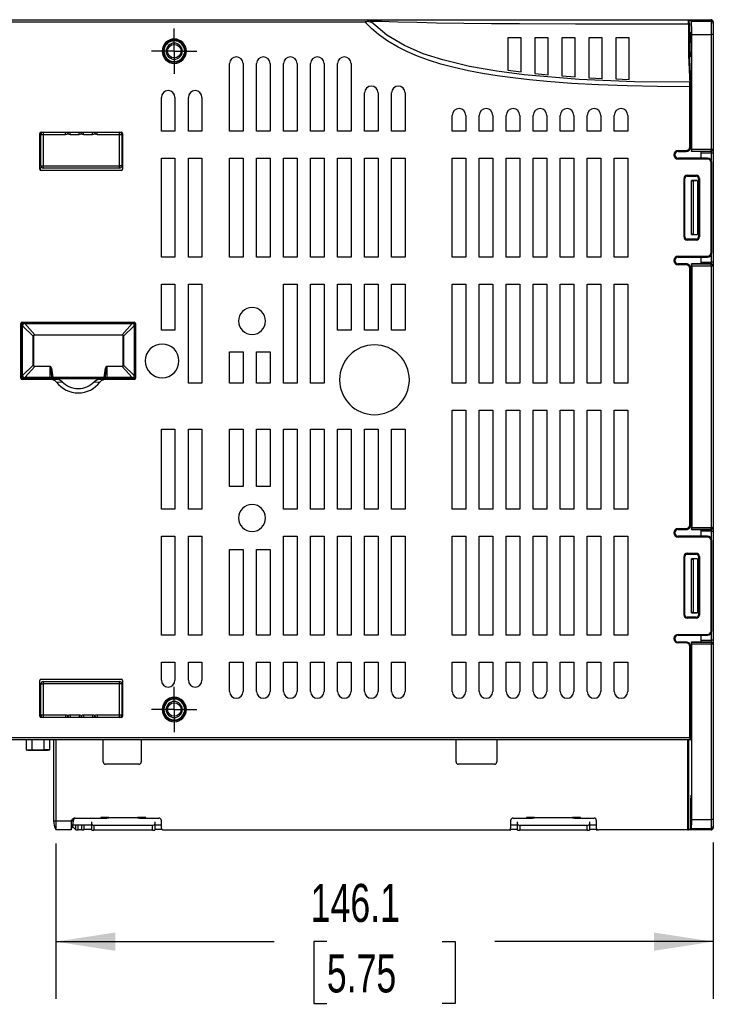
# Model space of a CAD drawing. Header units: millimetres. Extents: x 0 to 1118, y 0 to 864.
# Tile 13 of 24: x 724 to 878, y 200 to 419. Entities that reach past the tile are written whole.
import ezdxf

# ---------------------------------------------------------------- set-up
doc = ezdxf.new("R2010")
doc.units = ezdxf.units.MM
doc.header["$LTSCALE"] = 4
doc.linetypes.add('CENTERX2', pattern=[20.32, 12.7, -2.54, 2.54, -2.54])
doc.layers.add('CENTER', color=40, linetype='CENTERX2')
doc.layers.add('DIMENSIONS', color=140, linetype='Continuous', lineweight=25)
doc.styles.add('SLDTEXTSTYLE0', font='TXT', dxfattribs={"width": 0.7})
doc.dimstyles.new('SLDDIMSTYLE4', dxfattribs={"dimtxt": 8.632031, "dimasz": 13.208, "dimexe": 0, "dimexo": 0.0625, "dimgap": 2.158008, "dimtad": 0, "dimtih": 1, "dimtoh": 1, "dimrnd": 1e-09, "dimzin": 12, "dimdsep": 46, "dimtxsty": 'SLDTEXTSTYLE0', "dimsah": 1, "dimcen": 0.09, "dimadec": 0, "dimazin": 3, "dimtfac": 1, "dimtofl": 0, "dimtmove": 0, "dimatfit": 3, "dimfxl": 0, "dimfrac": 2, "dimtolj": 1, "dimtzin": 12, "dimarcsym": 0})

# ---------------------------------------------------------------- blocks, each defined once
blk = doc.blocks.new('_D_10')
at = {"layer": 'DIMENSIONS'}
for p, q in [((731.71, 235.56), (731.71, 201.09)), ((877.85, 235.85), (877.85, 201.09)), ((731.71, 213.79), (780.26, 213.79)), ((791.96, 213.79), (789.06, 213.79)), ((789.06, 213.79), (789.06, 200.07)), ((817.61, 213.79), (820.51, 213.79)), ((820.51, 213.79), (820.51, 200.07)), ((877.85, 213.79), (829.3, 213.79)), ((789.06, 200.07), (791.96, 200.07)), ((820.51, 200.07), (817.61, 200.07))]:
    blk.add_line(p, q, dxfattribs=at)
for points in [[(731.71, 213.79), (744.92, 211.76), (744.92, 215.82)], [(877.85, 213.79), (864.64, 215.82), (864.64, 211.76)]]:
    blk.add_solid(points, dxfattribs=at)
at = {"layer": 'DIMENSIONS', "char_height": 8.467, "attachment_point": 1, "style": 'SLDTEXTSTYLE0'}
for s, insert in [('146.1', (788.37, 226.63)), ('5.75', (791.96, 210.98))]:
    blk.add_mtext(s, dxfattribs=dict(at, insert=insert))
blk = doc.blocks.new('SW_CENTERMARKSYMBOL_5')
at = {"layer": 'CENTER', "color": 0}
for p, q in [((0, 2.54), (0, 5.04)), ((0, 0), (0, 2.54)), ((-2.54, 0), (-5.04, 0)), ((0, 0), (-2.54, 0)), ((0, 0), (0, -2.54)), ((0, 0), (2.54, 0)), ((2.54, 0), (5.04, 0)), ((0, -2.54), (0, -5.04))]:
    blk.add_line(p, q, dxfattribs=at)
blk = doc.blocks.new('SW_CENTERMARKSYMBOL_6')
at = {"layer": 'CENTER', "color": 0}
for p, q in [((0, 2.54), (0, 5.04)), ((0, 0), (0, 2.54)), ((-2.54, 0), (-5.04, 0)), ((0, 0), (-2.54, 0)), ((0, 0), (0, -2.54)), ((0, 0), (2.54, 0)), ((2.54, 0), (5.04, 0)), ((0, -2.54), (0, -5.04))]:
    blk.add_line(p, q, dxfattribs=at)

msp = doc.modelspace()

# ---------------------------------------------------------------- linework, layer by layer
for p, q in [((699.749, 418.606), (801.046, 418.606)), ((699.749, 418.106), (800.405, 418.106)), ((801.046, 418.606), (872.327, 418.606)), ((801.046, 418.605), (801.076, 418.605)), ((801.258, 418.168), (801.076, 418.605)), ((801.866, 418.034), (801.759, 418.314)), ((872.153, 418.606), (877.349, 418.606)), ((872.33, 418.584), (872.327, 418.606)), ((872.353, 418.604), (872.353, 418.532)), ((872.353, 418.604), (872.989, 418.286)), ((872.557, 417.871), (872.504, 417.871)), ((872.557, 417.871), (872.557, 413.462)), ((872.989, 418.286), (877.349, 418.286)), ((877.349, 418.286), (877.349, 418.606)), ((877.349, 418.286), (877.349, 415.286)), ((877.849, 418.105), (877.849, 417.786)), ((877.849, 417.786), (877.849, 415.286)), ((835.149, 414.606), (832.149, 414.606)), ((832.149, 414.606), (832.149, 407.417)), ((835.149, 407.016), (835.149, 414.606)), ((841.149, 414.606), (838.149, 414.606)), ((838.149, 414.606), (838.149, 406.67)), ((841.149, 406.371), (841.149, 414.606)), ((847.149, 414.606), (844.149, 414.606)), ((844.149, 414.606), (844.149, 406.115)), ((847.149, 405.896), (847.149, 414.606)), ((853.149, 414.606), (850.149, 414.606)), ((850.149, 414.606), (850.149, 405.711)), ((853.149, 405.557), (853.149, 414.606)), ((859.149, 414.606), (856.149, 414.606)), ((856.149, 414.606), (856.149, 405.431)), ((859.149, 405.331), (859.149, 414.606)), ((873.041, 415.286), (877.349, 415.286)), ((873.041, 389.829), (873.041, 415.286)), ((877.349, 415.286), (877.349, 389.829)), ((877.849, 415.286), (877.349, 415.286)), ((877.849, 415.286), (877.849, 389.926)), ((755.749, 411.606), (755.784, 412.007)), ((760.349, 411.606), (760.314, 411.204)), ((770.349, 393.856), (770.349, 408.856)), ((773.349, 408.856), (773.349, 393.856)), ((776.349, 393.856), (776.349, 408.856)), ((779.349, 408.856), (779.349, 393.856)), ((782.349, 393.856), (782.349, 408.856)), ((785.349, 408.856), (785.349, 393.856)), ((788.349, 393.856), (788.349, 408.856)), ((791.349, 408.856), (791.349, 393.856)), ((794.349, 393.856), (794.349, 408.856)), ((797.349, 408.856), (797.349, 393.856)), ((832.149, 407.417), (835.149, 407.016)), ((838.149, 406.67), (841.149, 406.371)), ((844.149, 406.115), (847.149, 405.896)), ((850.149, 405.711), (853.149, 405.557)), ((856.149, 405.431), (859.149, 405.331)), ((872.637, 390.356), (872.637, 403.698)), ((872.637, 403.698), (872.837, 403.698)), ((872.837, 390.356), (872.837, 403.698)), ((873.001, 403.699), (873.001, 389.317)), ((755.199, 393.856), (755.199, 401.356)), ((758.199, 401.356), (758.199, 393.856)), ((761.199, 393.856), (761.199, 401.356)), ((764.199, 401.356), (764.199, 393.856)), ((800.349, 393.856), (800.349, 402.356)), ((803.349, 402.356), (803.349, 393.856)), ((806.349, 393.856), (806.349, 402.356)), ((809.349, 402.356), (809.349, 393.856)), ((819.849, 393.856), (819.849, 397.356)), ((822.849, 397.356), (822.849, 393.856)), ((825.849, 393.856), (825.849, 397.356)), ((828.849, 397.356), (828.849, 393.856)), ((831.849, 393.856), (831.849, 397.356)), ((834.849, 397.356), (834.849, 393.856)), ((837.849, 393.856), (837.849, 397.356)), ((840.849, 397.356), (840.849, 393.856)), ((843.849, 393.856), (843.849, 397.356)), ((846.849, 397.356), (846.849, 393.856)), ((849.849, 393.856), (849.849, 397.356)), ((852.849, 397.356), (852.849, 393.856)), ((855.849, 393.856), (855.849, 397.356)), ((858.849, 397.356), (858.849, 393.856)), ((758.199, 393.856), (755.199, 393.856)), ((764.199, 393.856), (761.199, 393.856)), ((773.349, 393.856), (770.349, 393.856)), ((779.349, 393.856), (776.349, 393.856)), ((785.349, 393.856), (782.349, 393.856)), ((791.349, 393.856), (788.349, 393.856)), ((797.349, 393.856), (794.349, 393.856)), ((803.349, 393.856), (800.349, 393.856)), ((809.349, 393.856), (806.349, 393.856)), ((822.849, 393.856), (819.849, 393.856)), ((828.849, 393.856), (825.849, 393.856)), ((834.849, 393.856), (831.849, 393.856)), ((840.849, 393.856), (837.849, 393.856)), ((846.849, 393.856), (843.849, 393.856)), ((852.849, 393.856), (849.849, 393.856)), ((858.849, 393.856), (855.849, 393.856)), ((728.149, 385.406), (728.149, 393.306)), ((728.399, 386.156), (728.399, 393.106)), ((728.399, 393.106), (728.899, 393.106)), ((728.449, 393.606), (746.249, 393.606)), ((728.899, 393.606), (728.899, 393.106)), ((728.899, 393.106), (728.899, 386.156)), ((728.899, 393.106), (733.89, 393.106)), ((733.89, 393.106), (733.89, 393.606)), ((734.909, 393.106), (734.909, 393.606)), ((734.909, 393.106), (736.89, 393.106)), ((736.89, 393.106), (736.89, 393.606)), ((737.909, 393.106), (737.909, 393.606)), ((737.909, 393.106), (739.89, 393.106)), ((739.89, 393.106), (739.89, 393.606)), ((740.909, 393.106), (740.909, 393.606)), ((740.909, 393.106), (745.899, 393.106)), ((745.899, 393.106), (745.899, 393.606)), ((745.899, 393.106), (746.399, 393.106)), ((745.899, 386.156), (745.899, 393.106)), ((746.399, 393.106), (746.399, 386.156)), ((746.549, 393.306), (746.549, 385.406)), ((870.049, 389.556), (871.837, 389.556)), ((870.049, 389.556), (870.049, 389.356)), ((870.049, 389.356), (871.837, 389.356)), ((871.837, 389.556), (871.837, 389.356)), ((872.637, 390.356), (872.837, 390.356)), ((873.004, 389.369), (873.034, 389.429)), ((873.004, 389.369), (877.349, 389.369)), ((873.034, 389.429), (877.349, 389.429)), ((873.041, 389.829), (877.349, 389.829)), ((877.349, 389.429), (877.349, 389.829)), ((877.349, 389.429), (877.349, 389.369)), ((877.349, 389.369), (877.349, 388.969)), ((877.849, 389.926), (877.849, 389.869)), ((877.849, 389.8), (877.849, 388.969)), ((755.199, 365.856), (755.199, 387.856)), ((755.199, 387.856), (758.199, 387.856)), ((758.199, 387.856), (758.199, 365.856)), ((761.199, 387.856), (764.199, 387.856)), ((761.199, 365.856), (761.199, 387.856)), ((764.199, 387.856), (764.199, 365.856)), ((770.349, 365.856), (770.349, 387.856)), ((770.349, 387.856), (773.349, 387.856)), ((773.349, 387.856), (773.349, 365.856)), ((776.349, 365.856), (776.349, 387.856)), ((776.349, 387.856), (779.349, 387.856)), ((779.349, 387.856), (779.349, 365.856)), ((782.349, 387.856), (785.349, 387.856)), ((782.349, 365.856), (782.349, 387.856)), ((785.349, 387.856), (785.349, 365.856)), ((788.349, 387.856), (791.349, 387.856)), ((788.349, 365.856), (788.349, 387.856)), ((791.349, 387.856), (791.349, 365.856)), ((794.349, 387.856), (797.349, 387.856)), ((794.349, 365.856), (794.349, 387.856)), ((797.349, 387.856), (797.349, 365.856)), ((800.349, 387.856), (803.349, 387.856)), ((800.349, 365.856), (800.349, 387.856)), ((803.349, 387.856), (803.349, 365.856)), ((806.349, 387.856), (809.349, 387.856)), ((806.349, 365.856), (806.349, 387.856)), ((809.349, 387.856), (809.349, 365.856)), ((819.849, 387.856), (822.849, 387.856)), ((819.849, 365.856), (819.849, 387.856)), ((822.849, 387.856), (822.849, 365.856)), ((825.849, 387.856), (828.849, 387.856)), ((825.849, 365.856), (825.849, 387.856)), ((828.849, 387.856), (828.849, 365.856)), ((831.849, 387.856), (834.849, 387.856)), ((831.849, 365.856), (831.849, 387.856)), ((834.849, 387.856), (834.849, 365.856)), ((837.849, 387.856), (840.849, 387.856)), ((837.849, 365.856), (837.849, 387.856)), ((840.849, 387.856), (840.849, 365.856)), ((843.849, 387.856), (846.849, 387.856)), ((843.849, 365.856), (843.849, 387.856)), ((846.849, 387.856), (846.849, 365.856)), ((849.849, 387.856), (852.849, 387.856)), ((849.849, 365.856), (849.849, 387.856)), ((852.849, 387.856), (852.849, 365.856)), ((855.849, 387.856), (858.849, 387.856)), ((855.849, 365.856), (855.849, 387.856)), ((858.849, 387.856), (858.849, 365.856)), ((870.049, 387.656), (870.049, 387.856)), ((876.549, 387.856), (870.049, 387.856)), ((876.549, 387.656), (870.049, 387.656)), ((875.173, 389.316), (873.001, 389.317)), ((875.173, 387.856), (875.173, 389.316)), ((877.349, 388.969), (875.173, 388.969)), ((876.549, 387.656), (876.549, 387.856)), ((877.849, 388.969), (877.349, 388.969)), ((877.349, 388.969), (877.349, 387.456)), ((877.849, 388.969), (877.849, 364.742)), ((728.232, 385.782), (728.232, 385.198)), ((728.399, 386.156), (728.899, 386.156)), ((746.249, 385.106), (728.449, 385.106)), ((728.899, 386.156), (745.899, 386.156)), ((728.899, 386.156), (728.899, 385.656)), ((745.899, 385.656), (728.899, 385.656)), ((746.399, 386.156), (745.899, 386.156)), ((745.899, 385.656), (745.899, 386.156)), ((877.349, 366.856), (877.349, 386.856)), ((877.349, 386.856), (877.549, 386.856)), ((877.549, 366.856), (877.549, 386.856)), ((871.349, 370.356), (871.349, 383.356)), ((871.349, 383.356), (871.549, 383.356)), ((871.549, 370.356), (871.549, 383.356)), ((872.049, 384.056), (874.049, 384.056)), ((872.049, 383.856), (872.049, 384.056)), ((872.049, 383.856), (874.049, 383.856)), ((874.342, 382.849), (873.001, 382.849)), ((873.037, 382.775), (873.001, 382.849)), ((873.001, 370.862), (873.001, 382.849)), ((874.32, 382.826), (873.349, 382.775)), ((874.049, 384.056), (874.049, 383.856)), ((874.32, 382.826), (874.342, 382.849)), ((874.32, 382.826), (874.32, 370.885)), ((874.342, 382.849), (874.342, 370.862)), ((874.549, 383.356), (874.549, 370.356)), ((874.749, 383.356), (874.549, 383.356)), ((874.749, 383.356), (874.749, 370.356)), ((873.037, 382.775), (873.349, 382.775)), ((873.037, 370.936), (873.037, 382.775)), ((873.349, 382.775), (873.349, 370.936)), ((871.349, 370.356), (871.549, 370.356)), ((874.049, 369.856), (872.049, 369.856)), ((872.049, 369.656), (872.049, 369.856)), ((873.001, 370.862), (873.037, 370.936)), ((873.001, 370.862), (874.342, 370.862)), ((873.349, 370.936), (873.037, 370.936)), ((873.349, 370.936), (874.32, 370.885)), ((874.049, 369.656), (874.049, 369.856)), ((874.342, 370.862), (874.32, 370.885)), ((874.749, 370.356), (874.549, 370.356)), ((874.049, 369.656), (872.049, 369.656)), ((758.199, 365.856), (755.199, 365.856)), ((764.199, 365.856), (761.199, 365.856)), ((773.349, 365.856), (770.349, 365.856)), ((779.349, 365.856), (776.349, 365.856)), ((785.349, 365.856), (782.349, 365.856)), ((791.349, 365.856), (788.349, 365.856)), ((797.349, 365.856), (794.349, 365.856)), ((803.349, 365.856), (800.349, 365.856)), ((809.349, 365.856), (806.349, 365.856)), ((822.849, 365.856), (819.849, 365.856)), ((828.849, 365.856), (825.849, 365.856)), ((834.849, 365.856), (831.849, 365.856)), ((840.849, 365.856), (837.849, 365.856)), ((846.849, 365.856), (843.849, 365.856)), ((852.849, 365.856), (849.849, 365.856)), ((858.849, 365.856), (855.849, 365.856)), ((870.049, 366.056), (876.549, 366.056)), ((870.049, 366.056), (870.049, 365.856)), ((870.049, 365.856), (876.549, 365.856)), ((875.173, 364.395), (875.173, 365.856)), ((876.549, 366.056), (876.549, 365.856)), ((877.349, 366.856), (877.549, 366.856)), ((877.349, 366.256), (877.349, 364.742)), ((870.049, 364.156), (870.049, 364.356)), ((871.837, 364.356), (870.049, 364.356)), ((871.837, 364.156), (870.049, 364.156)), ((871.837, 364.156), (871.837, 364.356)), ((872.637, 306.356), (872.637, 363.356)), ((872.637, 363.356), (872.837, 363.356)), ((872.837, 306.356), (872.837, 363.356)), ((873.001, 364.395), (875.173, 364.395)), ((873.001, 364.394), (873.001, 305.317)), ((873.034, 364.282), (873.004, 364.342)), ((877.349, 364.342), (873.004, 364.342)), ((877.349, 364.282), (873.034, 364.282)), ((873.041, 363.882), (873.041, 305.829)), ((877.349, 363.882), (873.041, 363.882)), ((875.173, 364.742), (877.349, 364.742)), ((877.349, 364.742), (877.349, 364.342)), ((877.849, 364.742), (877.349, 364.742)), ((877.349, 364.342), (877.349, 364.282)), ((877.349, 363.882), (877.349, 364.282)), ((877.349, 363.882), (877.349, 305.829)), ((877.849, 364.742), (877.849, 363.911)), ((877.849, 363.785), (877.849, 363.842)), ((877.849, 363.785), (877.849, 305.926)), ((755.199, 349.606), (755.199, 359.856)), ((755.199, 359.856), (758.199, 359.856)), ((758.199, 359.856), (758.199, 349.606)), ((761.199, 337.856), (761.199, 359.856)), ((761.199, 359.856), (764.199, 359.856)), ((764.199, 359.856), (764.199, 337.856)), ((782.349, 337.856), (782.349, 359.856)), ((782.349, 359.856), (785.349, 359.856)), ((785.349, 359.856), (785.349, 337.856)), ((788.349, 337.856), (788.349, 359.856)), ((788.349, 359.856), (791.349, 359.856)), ((791.349, 359.856), (791.349, 337.856)), ((794.349, 359.856), (797.349, 359.856)), ((794.349, 349.606), (794.349, 359.856)), ((797.349, 359.856), (797.349, 349.606)), ((800.349, 359.856), (803.349, 359.856)), ((800.349, 349.606), (800.349, 359.856)), ((803.349, 359.856), (803.349, 349.606)), ((806.349, 359.856), (809.349, 359.856)), ((806.349, 349.606), (806.349, 359.856)), ((809.349, 359.856), (809.349, 349.606)), ((819.849, 359.856), (822.849, 359.856)), ((819.849, 337.856), (819.849, 359.856)), ((822.849, 359.856), (822.849, 337.856)), ((825.849, 359.856), (828.849, 359.856)), ((825.849, 337.856), (825.849, 359.856)), ((828.849, 359.856), (828.849, 337.856)), ((831.849, 359.856), (834.849, 359.856)), ((831.849, 337.856), (831.849, 359.856)), ((834.849, 359.856), (834.849, 337.856)), ((837.849, 359.856), (840.849, 359.856)), ((837.849, 337.856), (837.849, 359.856)), ((840.849, 359.856), (840.849, 337.856)), ((843.849, 359.856), (846.849, 359.856)), ((843.849, 337.856), (843.849, 359.856)), ((846.849, 359.856), (846.849, 337.856)), ((849.849, 359.856), (852.849, 359.856)), ((849.849, 337.856), (849.849, 359.856)), ((852.849, 359.856), (852.849, 337.856)), ((855.849, 359.856), (858.849, 359.856)), ((855.849, 337.856), (855.849, 359.856)), ((858.849, 359.856), (858.849, 337.856)), ((723.956, 338.985), (723.956, 351.085)), ((724.106, 350.599), (724.351, 350.599)), ((724.106, 339.57), (724.106, 350.599)), ((724.256, 351.385), (749.156, 351.385)), ((724.369, 350.854), (724.351, 350.599)), ((726.729, 348.311), (724.351, 350.599)), ((724.351, 339.57), (724.351, 350.599)), ((724.826, 351.088), (724.588, 351.072)), ((724.826, 351.335), (724.826, 351.088)), ((724.826, 351.088), (727.033, 348.611)), ((724.826, 351.088), (748.687, 351.088)), ((746.48, 348.611), (748.687, 351.088)), ((749.162, 350.599), (746.784, 348.311)), ((748.687, 351.335), (748.687, 351.088)), ((748.925, 351.072), (748.687, 351.088)), ((749.162, 350.599), (749.144, 350.854)), ((749.162, 350.599), (749.162, 339.57)), ((749.406, 350.599), (749.162, 350.599)), ((749.456, 351.085), (749.456, 338.985)), ((726.729, 341.858), (726.729, 348.311)), ((726.785, 348.311), (726.729, 348.311)), ((726.785, 348.311), (726.785, 341.858)), ((727.033, 348.611), (746.48, 348.611)), ((727.033, 348.557), (727.033, 348.611)), ((746.48, 348.557), (727.033, 348.557)), ((746.48, 348.557), (746.48, 348.611)), ((746.728, 341.858), (746.728, 348.311)), ((746.728, 348.311), (746.784, 348.311)), ((746.784, 348.311), (746.784, 341.858)), ((758.199, 349.606), (755.199, 349.606)), ((797.349, 349.606), (794.349, 349.606)), ((803.349, 349.606), (800.349, 349.606)), ((809.349, 349.606), (806.349, 349.606)), ((770.349, 344.856), (773.349, 344.856)), ((770.349, 337.856), (770.349, 344.856)), ((773.349, 344.856), (773.349, 337.856)), ((776.349, 344.856), (779.349, 344.856)), ((776.349, 337.856), (776.349, 344.856)), ((779.349, 344.856), (779.349, 337.856)), ((724.351, 339.57), (726.729, 341.858)), ((727.033, 341.558), (724.826, 339.081)), ((727.033, 341.612), (730.456, 341.612)), ((727.033, 341.612), (727.033, 341.558)), ((730.456, 341.558), (727.033, 341.558)), ((730.456, 341.558), (730.456, 341.612)), ((730.456, 339.081), (730.456, 341.558)), ((743.056, 341.612), (743.056, 341.558)), ((743.056, 341.612), (746.48, 341.612)), ((743.056, 341.558), (743.056, 339.081)), ((746.48, 341.558), (743.056, 341.558)), ((746.48, 341.612), (746.48, 341.558)), ((748.687, 339.081), (746.48, 341.558)), ((746.728, 341.858), (746.784, 341.858)), ((746.784, 341.858), (749.162, 339.57)), ((724.106, 339.57), (724.351, 339.57)), ((724.351, 339.57), (724.369, 339.315)), ((724.588, 339.097), (724.826, 339.081)), ((730.456, 339.081), (724.826, 339.081)), ((724.826, 338.835), (724.826, 339.081)), ((730.456, 338.835), (730.456, 339.081)), ((731.036, 339.135), (731.036, 338.835)), ((742.477, 339.135), (731.036, 339.135)), ((742.477, 338.835), (742.477, 339.135)), ((748.687, 339.081), (743.056, 339.081)), ((743.056, 338.835), (743.056, 339.081)), ((748.687, 339.081), (748.925, 339.097)), ((748.687, 338.835), (748.687, 339.081)), ((749.144, 339.315), (749.162, 339.57)), ((749.406, 339.57), (749.162, 339.57)), ((730.464, 338.685), (724.256, 338.685)), ((724.826, 338.835), (724.606, 338.835)), ((730.456, 338.835), (724.826, 338.835)), ((731.036, 338.835), (730.456, 338.835)), ((731.692, 338.685), (730.464, 338.685)), ((742.477, 338.835), (731.036, 338.835)), ((731.89, 338.106), (733.14, 338.18)), ((740.273, 338.18), (741.523, 338.106)), ((742.949, 338.685), (741.721, 338.685)), ((743.056, 338.835), (742.477, 338.835)), ((749.156, 338.685), (742.949, 338.685)), ((748.687, 338.835), (743.056, 338.835)), ((748.906, 338.835), (748.687, 338.835)), ((764.199, 337.856), (761.199, 337.856)), ((773.349, 337.856), (770.349, 337.856)), ((779.349, 337.856), (776.349, 337.856)), ((785.349, 337.856), (782.349, 337.856)), ((791.349, 337.856), (788.349, 337.856)), ((822.849, 337.856), (819.849, 337.856)), ((828.849, 337.856), (825.849, 337.856)), ((834.849, 337.856), (831.849, 337.856)), ((840.849, 337.856), (837.849, 337.856)), ((846.849, 337.856), (843.849, 337.856)), ((852.849, 337.856), (849.849, 337.856)), ((858.849, 337.856), (855.849, 337.856)), ((819.849, 331.856), (822.849, 331.856)), ((819.849, 309.856), (819.849, 331.856)), ((822.849, 331.856), (822.849, 309.856)), ((825.849, 331.856), (828.849, 331.856)), ((825.849, 309.856), (825.849, 331.856)), ((828.849, 331.856), (828.849, 309.856)), ((831.849, 331.856), (834.849, 331.856)), ((831.849, 309.856), (831.849, 331.856)), ((834.849, 331.856), (834.849, 309.856)), ((837.849, 331.856), (840.849, 331.856)), ((837.849, 309.856), (837.849, 331.856)), ((840.849, 331.856), (840.849, 309.856)), ((843.849, 331.856), (846.849, 331.856)), ((843.849, 309.856), (843.849, 331.856)), ((846.849, 331.856), (846.849, 309.856)), ((849.849, 331.856), (852.849, 331.856)), ((849.849, 309.856), (849.849, 331.856)), ((852.849, 331.856), (852.849, 309.856)), ((855.849, 331.856), (858.849, 331.856)), ((855.849, 309.856), (855.849, 331.856)), ((858.849, 331.856), (858.849, 309.856)), ((755.199, 309.856), (755.199, 327.606)), ((755.199, 327.606), (758.199, 327.606)), ((758.199, 327.606), (758.199, 309.856)), ((761.199, 309.856), (761.199, 327.606)), ((761.199, 327.606), (764.199, 327.606)), ((764.199, 327.606), (764.199, 309.856)), ((770.349, 314.906), (770.349, 327.606)), ((770.349, 327.606), (773.349, 327.606)), ((773.349, 327.606), (773.349, 314.906)), ((776.349, 314.906), (776.349, 327.606)), ((776.349, 327.606), (779.349, 327.606)), ((779.349, 327.606), (779.349, 314.906)), ((782.349, 309.856), (782.349, 327.606)), ((782.349, 327.606), (785.349, 327.606)), ((785.349, 327.606), (785.349, 309.856)), ((788.349, 309.856), (788.349, 327.606)), ((788.349, 327.606), (791.349, 327.606)), ((791.349, 327.606), (791.349, 309.856)), ((794.349, 309.856), (794.349, 327.606)), ((794.349, 327.606), (797.349, 327.606)), ((797.349, 327.606), (797.349, 309.856)), ((800.349, 309.856), (800.349, 327.606)), ((800.349, 327.606), (803.349, 327.606)), ((803.349, 327.606), (803.349, 309.856)), ((806.349, 309.856), (806.349, 327.606)), ((806.349, 327.606), (809.349, 327.606)), ((809.349, 327.606), (809.349, 309.856)), ((773.349, 314.906), (770.349, 314.906)), ((779.349, 314.906), (776.349, 314.906)), ((758.199, 309.856), (755.199, 309.856)), ((764.199, 309.856), (761.199, 309.856)), ((785.349, 309.856), (782.349, 309.856)), ((791.349, 309.856), (788.349, 309.856)), ((797.349, 309.856), (794.349, 309.856)), ((803.349, 309.856), (800.349, 309.856)), ((809.349, 309.856), (806.349, 309.856)), ((822.849, 309.856), (819.849, 309.856)), ((828.849, 309.856), (825.849, 309.856)), ((834.849, 309.856), (831.849, 309.856)), ((840.849, 309.856), (837.849, 309.856)), ((846.849, 309.856), (843.849, 309.856)), ((852.849, 309.856), (849.849, 309.856)), ((858.849, 309.856), (855.849, 309.856)), ((872.637, 306.356), (872.837, 306.356)), ((870.049, 305.556), (871.837, 305.556)), ((870.049, 305.556), (870.049, 305.356)), ((870.049, 305.356), (871.837, 305.356)), ((871.837, 305.556), (871.837, 305.356)), ((875.173, 305.316), (873.001, 305.316)), ((873.004, 305.369), (873.034, 305.429)), ((873.004, 305.369), (877.349, 305.369)), ((873.034, 305.429), (877.349, 305.429)), ((873.041, 305.829), (877.349, 305.829)), ((875.173, 303.856), (875.173, 305.316)), ((877.349, 304.969), (875.173, 304.969)), ((877.349, 305.429), (877.349, 305.829)), ((877.349, 305.429), (877.349, 305.369)), ((877.349, 305.369), (877.349, 304.969)), ((877.349, 304.969), (877.849, 304.969)), ((877.349, 304.969), (877.349, 303.456)), ((877.849, 305.869), (877.849, 305.926)), ((877.849, 305.8), (877.849, 304.969)), ((877.849, 304.969), (877.849, 280.742)), ((755.199, 281.856), (755.199, 303.856)), ((755.199, 303.856), (758.199, 303.856)), ((758.199, 303.856), (758.199, 281.856)), ((761.199, 303.856), (764.199, 303.856)), ((761.199, 281.856), (761.199, 303.856)), ((764.199, 303.856), (764.199, 281.856)), ((782.349, 281.856), (782.349, 303.856)), ((782.349, 303.856), (785.349, 303.856)), ((785.349, 303.856), (785.349, 281.856)), ((788.349, 281.856), (788.349, 303.856)), ((788.349, 303.856), (791.349, 303.856)), ((791.349, 303.856), (791.349, 281.856)), ((794.349, 281.856), (794.349, 303.856)), ((794.349, 303.856), (797.349, 303.856)), ((797.349, 303.856), (797.349, 281.856)), ((800.349, 281.856), (800.349, 303.856)), ((800.349, 303.856), (803.349, 303.856)), ((803.349, 303.856), (803.349, 281.856)), ((806.349, 281.856), (806.349, 303.856)), ((806.349, 303.856), (809.349, 303.856)), ((809.349, 303.856), (809.349, 281.856)), ((819.849, 303.856), (822.849, 303.856)), ((819.849, 281.856), (819.849, 303.856)), ((822.849, 303.856), (822.849, 281.856)), ((825.849, 303.856), (828.849, 303.856)), ((825.849, 281.856), (825.849, 303.856)), ((828.849, 303.856), (828.849, 281.856)), ((831.849, 303.856), (834.849, 303.856)), ((831.849, 281.856), (831.849, 303.856)), ((834.849, 303.856), (834.849, 281.856)), ((837.849, 303.856), (840.849, 303.856)), ((837.849, 281.856), (837.849, 303.856)), ((840.849, 303.856), (840.849, 281.856)), ((843.849, 303.856), (846.849, 303.856)), ((843.849, 281.856), (843.849, 303.856)), ((846.849, 303.856), (846.849, 281.856)), ((849.849, 303.856), (852.849, 303.856)), ((849.849, 281.856), (849.849, 303.856)), ((852.849, 303.856), (852.849, 281.856)), ((855.849, 303.856), (858.849, 303.856)), ((855.849, 281.856), (855.849, 303.856)), ((858.849, 303.856), (858.849, 281.856)), ((870.049, 303.656), (870.049, 303.856)), ((876.549, 303.856), (870.049, 303.856)), ((876.549, 303.656), (870.049, 303.656)), ((876.549, 303.656), (876.549, 303.856)), ((877.349, 282.856), (877.349, 302.856)), ((877.349, 302.856), (877.549, 302.856)), ((877.549, 282.856), (877.549, 302.856)), ((770.349, 281.856), (770.349, 300.906)), ((770.349, 300.906), (773.349, 300.906)), ((773.349, 300.906), (773.349, 281.856)), ((776.349, 281.856), (776.349, 300.906)), ((776.349, 300.906), (779.349, 300.906)), ((779.349, 300.906), (779.349, 281.856)), ((872.049, 300.056), (874.049, 300.056)), ((872.049, 300.056), (872.049, 299.856)), ((872.049, 299.856), (874.049, 299.856)), ((874.049, 300.056), (874.049, 299.856)), ((871.349, 286.356), (871.349, 299.356)), ((871.349, 299.356), (871.549, 299.356)), ((871.549, 286.356), (871.549, 299.356)), ((874.342, 298.849), (873.001, 298.849)), ((873.037, 298.775), (873.001, 298.849)), ((873.001, 286.862), (873.001, 298.849)), ((873.037, 298.775), (873.349, 298.775)), ((873.037, 286.936), (873.037, 298.775)), ((874.32, 298.826), (873.349, 298.775)), ((873.349, 298.775), (873.349, 286.936)), ((874.32, 298.826), (874.342, 298.849)), ((874.32, 298.826), (874.32, 286.885)), ((874.342, 298.849), (874.342, 286.862)), ((874.549, 299.356), (874.549, 286.356)), ((874.749, 299.356), (874.549, 299.356)), ((874.749, 299.356), (874.749, 286.356)), ((873.001, 286.862), (873.037, 286.936)), ((873.001, 286.862), (874.342, 286.862)), ((873.349, 286.936), (873.037, 286.936)), ((873.349, 286.936), (874.32, 286.885)), ((874.342, 286.862), (874.32, 286.885)), ((871.349, 286.356), (871.549, 286.356)), ((874.049, 285.856), (872.049, 285.856)), ((872.049, 285.656), (872.049, 285.856)), ((874.049, 285.656), (872.049, 285.656)), ((874.049, 285.856), (874.049, 285.656)), ((874.749, 286.356), (874.549, 286.356)), ((877.349, 282.856), (877.549, 282.856)), ((877.349, 282.256), (877.349, 280.742)), ((758.199, 281.856), (755.199, 281.856)), ((764.199, 281.856), (761.199, 281.856)), ((773.349, 281.856), (770.349, 281.856)), ((779.349, 281.856), (776.349, 281.856)), ((785.349, 281.856), (782.349, 281.856)), ((791.349, 281.856), (788.349, 281.856)), ((797.349, 281.856), (794.349, 281.856)), ((803.349, 281.856), (800.349, 281.856)), ((809.349, 281.856), (806.349, 281.856)), ((822.849, 281.856), (819.849, 281.856)), ((828.849, 281.856), (825.849, 281.856)), ((834.849, 281.856), (831.849, 281.856)), ((840.849, 281.856), (837.849, 281.856)), ((846.849, 281.856), (843.849, 281.856)), ((852.849, 281.856), (849.849, 281.856)), ((858.849, 281.856), (855.849, 281.856)), ((870.049, 282.056), (876.549, 282.056)), ((870.049, 282.056), (870.049, 281.856)), ((870.049, 281.856), (876.549, 281.856)), ((870.049, 280.156), (870.049, 280.356)), ((871.837, 280.356), (870.049, 280.356)), ((871.837, 280.156), (870.049, 280.156)), ((871.837, 280.156), (871.837, 280.356)), ((873.001, 280.394), (875.173, 280.395)), ((873.001, 280.394), (873.001, 259.34)), ((873.034, 280.282), (873.004, 280.342)), ((877.349, 280.342), (873.004, 280.342)), ((877.349, 280.282), (873.034, 280.282)), ((875.173, 280.395), (875.173, 281.856)), ((875.173, 280.742), (877.349, 280.742)), ((876.549, 282.056), (876.549, 281.856)), ((877.349, 280.742), (877.349, 280.342)), ((877.849, 280.742), (877.349, 280.742)), ((877.349, 280.342), (877.349, 280.282)), ((877.349, 280.282), (877.349, 279.882)), ((877.849, 280.742), (877.849, 279.911)), ((872.639, 259.106), (872.637, 279.356)), ((872.637, 279.356), (872.837, 279.356)), ((872.837, 259.262), (872.837, 279.356)), ((873.041, 240.934), (873.041, 279.882)), ((877.349, 279.882), (873.041, 279.882)), ((877.349, 279.882), (877.349, 240.934)), ((877.849, 279.785), (877.849, 279.842)), ((877.849, 279.785), (877.849, 240.934)), ((755.199, 275.856), (758.199, 275.856)), ((755.199, 271.856), (755.199, 275.856)), ((758.199, 275.856), (758.199, 271.856)), ((761.199, 275.856), (764.199, 275.856)), ((761.199, 271.856), (761.199, 275.856)), ((764.199, 275.856), (764.199, 271.856)), ((770.349, 275.856), (773.349, 275.856)), ((770.349, 269.356), (770.349, 275.856)), ((773.349, 275.856), (773.349, 269.356)), ((776.349, 275.856), (779.349, 275.856)), ((776.349, 269.356), (776.349, 275.856)), ((779.349, 275.856), (779.349, 269.356)), ((782.349, 275.856), (785.349, 275.856)), ((782.349, 269.356), (782.349, 275.856)), ((785.349, 275.856), (785.349, 269.356)), ((788.349, 275.856), (791.349, 275.856)), ((788.349, 269.356), (788.349, 275.856)), ((791.349, 275.856), (791.349, 269.356)), ((794.349, 275.856), (797.349, 275.856)), ((794.349, 269.356), (794.349, 275.856)), ((797.349, 275.856), (797.349, 269.356)), ((800.349, 275.856), (803.349, 275.856)), ((800.349, 269.356), (800.349, 275.856)), ((803.349, 275.856), (803.349, 269.356)), ((806.349, 275.856), (809.349, 275.856)), ((806.349, 269.356), (806.349, 275.856)), ((809.349, 275.856), (809.349, 269.356)), ((819.849, 275.856), (822.849, 275.856)), ((819.849, 269.356), (819.849, 275.856)), ((822.849, 275.856), (822.849, 269.356)), ((825.849, 275.856), (828.849, 275.856)), ((825.849, 269.356), (825.849, 275.856)), ((828.849, 275.856), (828.849, 269.356)), ((831.849, 275.856), (834.849, 275.856)), ((831.849, 269.356), (831.849, 275.856)), ((834.849, 275.856), (834.849, 269.356)), ((837.849, 275.856), (840.849, 275.856)), ((837.849, 269.356), (837.849, 275.856)), ((840.849, 275.856), (840.849, 269.356)), ((843.849, 275.856), (846.849, 275.856)), ((843.849, 269.356), (843.849, 275.856)), ((846.849, 275.856), (846.849, 269.356)), ((849.849, 275.856), (852.849, 275.856)), ((849.849, 269.356), (849.849, 275.856)), ((852.849, 275.856), (852.849, 269.356)), ((855.849, 275.856), (858.849, 275.856)), ((855.849, 269.356), (855.849, 275.856)), ((858.849, 275.856), (858.849, 269.356)), ((728.149, 263.906), (728.149, 271.806)), ((728.449, 272.106), (746.249, 272.106)), ((728.899, 271.556), (745.899, 271.556)), ((728.899, 271.556), (728.899, 271.056)), ((745.899, 271.056), (745.899, 271.556)), ((746.549, 271.806), (746.549, 263.906)), ((728.399, 264.106), (728.399, 271.056)), ((728.399, 271.056), (728.899, 271.056)), ((728.899, 271.056), (728.899, 264.106)), ((745.899, 271.056), (728.899, 271.056)), ((745.899, 264.106), (745.899, 271.056)), ((746.399, 271.056), (745.899, 271.056)), ((746.399, 271.056), (746.399, 264.106)), ((755.749, 265.356), (755.785, 265.757)), ((760.349, 265.356), (760.315, 264.954)), ((728.899, 264.106), (728.399, 264.106)), ((746.249, 263.606), (728.449, 263.606)), ((728.899, 264.106), (728.899, 263.606)), ((733.89, 264.106), (728.899, 264.106)), ((733.89, 264.106), (733.89, 263.606)), ((736.89, 264.106), (734.909, 264.106)), ((734.909, 264.106), (734.909, 263.606)), ((736.89, 264.106), (736.89, 263.606)), ((739.89, 264.106), (737.909, 264.106)), ((737.909, 264.106), (737.909, 263.606)), ((739.89, 264.106), (739.89, 263.606)), ((745.899, 264.106), (740.909, 264.106)), ((740.909, 264.106), (740.909, 263.606)), ((745.899, 263.606), (745.899, 264.106)), ((746.399, 264.106), (745.899, 264.106)), ((699.749, 259.106), (872.639, 259.106)), ((872.605, 258.606), (699.749, 258.606)), ((725.119, 258.606), (725.119, 256.394)), ((726.444, 256.394), (726.444, 258.606)), ((729.094, 258.606), (729.094, 256.394)), ((730.419, 256.394), (730.419, 258.606)), ((731.213, 258.606), (731.213, 240.641)), ((731.713, 258.606), (731.713, 240.641)), ((742.252, 253.706), (742.252, 258.606)), ((750.699, 258.606), (750.699, 253.706)), ((820.672, 253.706), (820.672, 258.606)), ((829.727, 258.606), (829.727, 253.706)), ((872.153, 238.606), (872.153, 258.606)), ((872.353, 258.606), (872.353, 238.607)), ((872.613, 258.727), (872.605, 258.606)), ((872.639, 259.106), (872.613, 258.727)), ((872.804, 258.784), (872.838, 259.265)), ((873.001, 259.34), (872.837, 259.34)), ((725.117, 256.394), (725.531, 256.303)), ((725.119, 256.394), (726.444, 256.394)), ((725.519, 256.306), (727.769, 256.306)), ((727.769, 256.315), (726.444, 256.394)), ((729.094, 256.394), (727.769, 256.315)), ((727.769, 256.306), (730.019, 256.306)), ((730.419, 256.394), (729.094, 256.394)), ((730.008, 256.303), (730.422, 256.395)), ((750.199, 253.206), (742.752, 253.206)), ((829.227, 253.206), (821.172, 253.206)), ((872.871, 239.866), (872.871, 243.606)), ((872.871, 243.606), (872.967, 243.606)), ((872.967, 243.606), (872.967, 239.932)), ((731.213, 240.641), (731.713, 240.641)), ((731.713, 240.641), (735.191, 240.641)), ((735.191, 240.641), (735.191, 240.741)), ((735.191, 240.641), (735.691, 240.641)), ((735.691, 240.641), (735.691, 240.761)), ((736.062, 241.25), (741.699, 241.25)), ((741.699, 241.361), (751.698, 241.361)), ((741.699, 241.361), (741.699, 241.25)), ((743.484, 241.269), (743.484, 241.342)), ((743.487, 241.342), (749.916, 241.342)), ((749.916, 241.342), (749.915, 241.269)), ((751.699, 241.25), (754.644, 241.25)), ((755.144, 240.75), (755.144, 239.105)), ((832.849, 239.105), (832.849, 240.75)), ((833.349, 241.25), (836.349, 241.25)), ((836.349, 241.361), (848.348, 241.361)), ((836.349, 241.361), (836.349, 241.25)), ((838.134, 241.269), (838.134, 241.342)), ((838.137, 241.342), (846.566, 241.342)), ((846.566, 241.342), (846.565, 241.269)), ((848.349, 241.25), (851.35, 241.25)), ((851.849, 240.75), (851.849, 239.105)), ((873.041, 240.934), (877.349, 240.934)), ((877.349, 240.934), (877.349, 238.934)), ((877.849, 240.934), (877.349, 240.934)), ((877.849, 240.934), (877.849, 239.434)), ((731.744, 238.69), (731.753, 238.641)), ((735.164, 238.641), (731.753, 238.641)), ((735.17, 238.688), (735.164, 238.641)), ((735.293, 239.512), (736.191, 238.614)), ((739.699, 239.649), (735.68, 239.649)), ((736.191, 238.614), (736.191, 239.649)), ((736.691, 238.606), (736.691, 239.649)), ((737.482, 238.606), (736.691, 238.606)), ((737.482, 238.606), (737.482, 239.649)), ((737.982, 239.649), (737.982, 238.614)), ((738.005, 238.709), (737.982, 238.614)), ((738.005, 238.709), (738.005, 239.649)), ((739.699, 239.981), (739.699, 240.427)), ((739.699, 238.562), (739.699, 239.981)), ((753.199, 239.606), (740.199, 239.606)), ((740.199, 239.606), (740.199, 238.553)), ((753.199, 238.553), (740.199, 238.553)), ((753.199, 238.553), (753.199, 239.606)), ((753.699, 240.427), (753.699, 239.981)), ((753.699, 239.981), (753.699, 238.562)), ((755.144, 239.649), (753.699, 239.649)), ((755.644, 238.606), (832.35, 238.606)), ((834.349, 239.649), (832.849, 239.649)), ((834.349, 239.981), (834.349, 240.427)), ((834.349, 238.562), (834.349, 239.981)), ((834.849, 239.606), (834.849, 238.553)), ((849.849, 239.606), (834.849, 239.606)), ((849.849, 238.553), (834.849, 238.553)), ((849.849, 238.553), (849.849, 239.606)), ((850.349, 240.427), (850.349, 239.981)), ((850.349, 239.981), (850.349, 238.562)), ((851.849, 239.649), (850.349, 239.649)), ((872.153, 238.606), (852.349, 238.606)), ((877.349, 238.606), (872.153, 238.606)), ((872.853, 238.857), (872.353, 238.607)), ((872.853, 238.857), (872.871, 239.866)), ((877.362, 238.855), (872.853, 238.857)), ((872.984, 238.923), (872.967, 239.932)), ((873.006, 238.934), (872.984, 238.923)), ((872.984, 238.923), (877.356, 238.924)), ((873.006, 238.934), (877.349, 238.934)), ((877.356, 238.924), (877.349, 238.934)), ((877.349, 238.606), (877.362, 238.855)), ((877.849, 239.353), (877.849, 239.106))]:
    msp.add_line(p, q)
at = {"flags": 128}
for points in [[(801.258, 418.168), (800.88, 418.122), (800.405, 418.106)], [(872.637, 403.698), (865.479, 403.74), (858.704, 403.879), (852.313, 404.115), (846.305, 404.448), (840.883, 404.861), (837, 405.235), (833.318, 405.661), (829.836, 406.141), (826.555, 406.673), (823.474, 407.257), (820.273, 407.971), (817.296, 408.755), (814.544, 409.608), (812.123, 410.488), (809.879, 411.441), (807.811, 412.466), (805.536, 413.81), (803.466, 415.291), (801.901, 416.622), (800.405, 418.106)], [(801.759, 418.314), (801.444, 418.524), (801.076, 418.605)], [(801.258, 418.168), (801.602, 418.163), (801.866, 418.034)], [(801.759, 418.314), (802.654, 418.294), (804.082, 418.244), (805.829, 418.186), (807.767, 418.128), (811.955, 418.024), (816.365, 417.94), (822.415, 417.855), (828.566, 417.793), (834.77, 417.749), (847.257, 417.693), (859.791, 417.667), (872.341, 417.659)], [(872.625, 404.693), (860.322, 404.831), (848.035, 405.335), (835.794, 406.363), (829.711, 407.159), (823.678, 408.223), (817.738, 409.654), (813.391, 411.058), (809.212, 412.851), (805.32, 415.147), (801.866, 418.034)], [(733.89, 393.106), (734.154, 393.141), (734.399, 393.245)], [(734.399, 393.245), (734.645, 393.141), (734.909, 393.106)], [(736.89, 393.106), (737.154, 393.141), (737.399, 393.245)], [(737.399, 393.245), (737.645, 393.141), (737.909, 393.106)], [(739.89, 393.106), (740.154, 393.141), (740.399, 393.245)], [(740.399, 393.245), (740.645, 393.141), (740.909, 393.106)], [(873.001, 389.316), (873.002, 389.354), (873.004, 389.369)], [(877.349, 389.829), (877.53, 389.836), (877.693, 389.856), (877.803, 389.885), (877.837, 389.904), (877.849, 389.926)], [(873.004, 364.342), (873.002, 364.357), (873.001, 364.395)], [(726.729, 341.858), (726.736, 341.858), (726.743, 341.858), (726.75, 341.858), (726.757, 341.858), (726.764, 341.858), (726.771, 341.858), (726.778, 341.858), (726.785, 341.858)], [(730.456, 341.612), (730.494, 341.605), (730.532, 341.585), (730.608, 341.504), (730.738, 341.221), (731.036, 339.135)], [(730.456, 341.558), (730.466, 341.556), (730.476, 341.55), (730.496, 341.528), (730.536, 341.437), (730.685, 340.39), (730.746, 339.12)], [(742.477, 339.135), (742.773, 341.213), (742.905, 341.503), (742.98, 341.584), (743.018, 341.605), (743.056, 341.612)], [(742.767, 339.12), (742.827, 340.39), (742.903, 341.096), (742.978, 341.442), (743.017, 341.529), (743.037, 341.551), (743.047, 341.556), (743.056, 341.558)], [(730.746, 339.12), (730.786, 339.122), (730.853, 339.126)], [(730.853, 339.126), (730.939, 339.13), (731.036, 339.135)], [(742.66, 339.126), (742.574, 339.13), (742.477, 339.135)], [(742.767, 339.12), (742.727, 339.123), (742.66, 339.126)], [(873.001, 305.316), (873.002, 305.354), (873.004, 305.369)], [(873.004, 280.342), (873.002, 280.357), (873.001, 280.395)], [(734.399, 263.966), (734.154, 264.07), (733.89, 264.106)], [(734.909, 264.106), (734.645, 264.07), (734.399, 263.966)], [(737.399, 263.966), (737.154, 264.07), (736.89, 264.106)], [(737.909, 264.106), (737.645, 264.07), (737.399, 263.966)], [(740.399, 263.966), (740.154, 264.07), (739.89, 264.106)], [(740.909, 264.106), (740.645, 264.07), (740.399, 263.966)], [(872.871, 243.606), (872.874, 244.618), (872.878, 245.11), (872.885, 245.55), (872.892, 245.906), (872.901, 246.162), (872.919, 246.356), (872.936, 246.162), (872.945, 245.906), (872.952, 245.55), (872.959, 245.11), (872.963, 244.618), (872.967, 243.606)], [(735.654, 240.752), (735.511, 241.019), (735.506, 241.023)], [(735.691, 240.759), (735.678, 240.754), (735.651, 240.752)]]:
    msp.add_lwpolyline(points, dxfattribs=at)
for centre, radius in [((758.049, 411.606), 2.5), ((758.049, 411.606), 1.5), ((758.049, 265.356), 2.5), ((758.049, 265.356), 1.5)]:
    msp.add_circle(centre, radius)
for centre, radius, start, end in [((870.163, 417.63), 2.364, 0.53851, 23.88668), ((851.49, 417.877), 20.852, 359.4006, 1.94245), ((831.547, 416.068), 41.501, 358.91973, 3.06289), ((877.349, 418.105), 0.5, 359.99842, 89.99722), ((877.349, 417.786), 0.5, 0.00109, 90.00109), ((1019.458, 414.392), 147.153, 178.72772, 183.77923), ((872.393, 416.755), 0.906, 80.58745, 93.28374), ((1005.649, 413.94), 133.16, 178.40411, 184.06788), ((939.002, 413.106), 66.14, 177.61705, 182.38295), ((806.835, 413.106), 66.14, 357.61705, 2.38295), ((758.049, 411.606), 2.7, 90, 270), ((758.049, 411.606), 2.3, 89.99026, 169.94829), ((758.049, 411.606), 2.7, 270, 90), ((758.05, 411.606), 2.3, 359.99038, 90.00354), ((758.049, 411.604), 2.299, 179.97146, 270.0173), ((758.049, 411.606), 1.8, 0, 180), ((758.049, 411.606), 1.8, 180, 0), ((758.05, 411.604), 2.299, 269.98431, 349.9659), ((771.849, 408.856), 1.5, 90, 180), ((771.849, 408.856), 1.5, 0, 90), ((777.849, 408.856), 1.5, 90, 180), ((777.849, 408.856), 1.5, 0, 90), ((783.849, 408.856), 1.5, 90, 180), ((783.849, 408.856), 1.5, 0, 90), ((789.849, 408.856), 1.5, 90, 180), ((789.849, 408.856), 1.5, 0, 90), ((795.849, 408.856), 1.5, 90, 180), ((795.849, 408.856), 1.5, 0, 90), ((853.007, 403.946), 19.632, 359.27758, 2.17998), ((872.626, 404.494), 0.199, 0.00294, 90.36669), ((756.699, 401.356), 1.5, 90, 180), ((756.699, 401.356), 1.5, 360, 90), ((762.699, 401.356), 1.5, 90, 180), ((762.699, 401.356), 1.5, 360, 90), ((801.849, 402.356), 1.5, 90, 180), ((801.849, 402.356), 1.5, 360, 90), ((807.849, 402.356), 1.5, 90, 180), ((807.849, 402.356), 1.5, 360, 90), ((858.365, 403.869), 14.473, 359.32376, 2.47343), ((821.349, 397.356), 1.5, 360, 180), ((827.349, 397.356), 1.5, 360, 180), ((833.349, 397.356), 1.5, 360, 180), ((839.349, 397.356), 1.5, 0, 180), ((845.349, 397.356), 1.5, 360, 180), ((851.349, 397.356), 1.5, 360, 180), ((857.349, 397.356), 1.5, 360, 180), ((728.449, 393.306), 0.3, 90, 180), ((728.899, 393.106), 0.5, 90, 180), ((731.289, 392.473), 3.205, 13.9519, 20.70194), ((737.192, 392.571), 2.873, 158.90446, 166.4359), ((734.288, 392.472), 3.206, 13.95292, 20.70031), ((740.191, 392.572), 2.872, 158.9033, 166.43687), ((737.288, 392.472), 3.206, 13.95292, 20.70031), ((743.191, 392.572), 2.872, 158.9033, 166.43687), ((745.899, 393.106), 0.5, 360, 90), ((746.249, 393.306), 0.3, 360, 90), ((870.049, 388.606), 0.95, 90, 270), ((870.049, 388.606), 0.75, 90, 270), ((871.838, 390.355), 0.8, 269.96725, 0.024), ((871.837, 390.356), 1, 269.99705, 359.99771), ((866.977, 389.731), 6.065, 357.1453, 0.92331), ((877.351, 389.927), 0.498, 269.77967, 359.79768), ((877.35, 389.869), 0.5, 269.98255, 359.98254), ((876.549, 386.856), 1, 0, 90), ((876.549, 386.856), 0.8, 360, 90), ((728.449, 385.406), 0.3, 180, 270), ((728.899, 386.156), 0.5, 180, 270), ((745.899, 386.156), 0.5, 270, 0), ((746.249, 385.406), 0.3, 270, 0), ((872.05, 383.355), 0.7, 90.0352, 179.9648), ((872.049, 383.356), 0.5, 90, 180), ((874.049, 383.355), 0.7, 0.0352, 89.9648), ((874.049, 383.356), 0.5, 360, 90), ((872.05, 370.356), 0.7, 180.0352, 269.9648), ((872.049, 370.356), 0.5, 180, 270), ((874.049, 370.356), 0.7, 270, 0), ((874.049, 370.356), 0.5, 270, 0), ((870.049, 365.106), 0.95, 90, 270), ((870.049, 365.106), 0.75, 90, 270), ((876.549, 366.856), 0.8, 270, 0), ((876.549, 366.856), 1, 270, 0), ((871.837, 363.355), 1, 0.00229, 90.00295), ((871.838, 363.356), 0.8, 359.97473, 90.03398), ((866.977, 363.98), 6.065, 359.07669, 2.8547), ((877.35, 363.842), 0.5, 0.01746, 90.01745), ((877.352, 363.784), 0.498, 0.18781, 90.23484), ((877.481, 363.219), 0.676, 56.92548, 101.21176), ((775.349, 351.656), 3, 90, 270), ((775.349, 351.656), 3, 270, 90), ((724.256, 351.085), 0.3, 90, 180), ((724.606, 350.835), 0.5, 90.00001, 180), ((724.309, 349.863), 0.993, 86.53765, 101.78284), ((724.602, 350.84), 0.233, 93.24639, 176.56064), ((725.634, 351.132), 1.047, 168.85405, 183.27722), ((747.879, 351.132), 1.047, 356.72342, 11.14552), ((748.906, 350.835), 0.5, 0.00001, 90), ((748.911, 350.84), 0.233, 3.43919, 86.75345), ((749.204, 349.863), 0.993, 78.21744, 93.46229), ((749.156, 351.085), 0.3, 360, 90), ((727.086, 348.253), 0.362, 98.51488, 170.77004), ((727.036, 348.306), 0.252, 90.77241, 178.80753), ((746.427, 348.253), 0.362, 9.16924, 81.54595), ((746.477, 348.306), 0.252, 1.18867, 89.23136), ((755.349, 342.806), 3.75, 90, 270), ((755.349, 342.806), 3.75, 270, 90), ((802.549, 338.606), 7.75, 90, 270), ((802.549, 338.606), 7.75, 270, 90), ((727.087, 341.917), 0.363, 189.28834, 261.42686), ((727.036, 341.863), 0.252, 181.18864, 269.23137), ((746.477, 341.863), 0.252, 270.77241, 358.80752), ((746.427, 341.916), 0.362, 278.5149, 350.77002), ((724.309, 340.306), 0.993, 258.21744, 273.46229), ((724.606, 339.335), 0.5, 180.00001, 270), ((724.602, 339.329), 0.233, 183.43919, 266.75345), ((725.634, 339.037), 1.047, 176.7228, 191.14591), ((730.503, 339.818), 0.739, 266.3859, 289.20127), ((731.04, 339.129), 0.294, 181.61227, 269.10348), ((742.473, 339.128), 0.294, 270.75705, 358.5271), ((743.009, 339.815), 0.736, 250.75181, 273.66088), ((748.906, 339.335), 0.5, 270, 0), ((747.879, 339.037), 1.047, 348.85405, 3.27722), ((748.911, 339.329), 0.233, 273.24639, 356.56064), ((749.204, 340.306), 0.993, 266.53765, 281.78284), ((724.256, 338.985), 0.3, 180, 270), ((730.585, 336.936), 1.753, 41.88305, 93.98062), ((731.808, 336.686), 2.002, 48.27925, 93.30484), ((736.706, 341.685), 6, 216.61127, 323.38873), ((736.706, 341.685), 5, 224.49768, 315.50232), ((741.605, 336.687), 2, 86.67521, 131.7407), ((742.828, 336.935), 1.753, 86.03376, 138.10259), ((749.156, 338.985), 0.3, 270, 0), ((775.349, 307.906), 3, 90, 270), ((775.349, 307.906), 3, 270, 90), ((871.838, 306.355), 0.8, 269.96725, 0.024), ((871.837, 306.356), 1, 269.99705, 359.99771), ((870.049, 304.606), 0.95, 90, 270), ((870.049, 304.606), 0.75, 90, 270), ((866.977, 305.731), 6.065, 357.1453, 0.92331), ((877.351, 305.927), 0.498, 269.77532, 359.80202), ((877.478, 306.508), 0.691, 259.2938, 302.56897), ((877.35, 305.869), 0.5, 269.98255, 359.98254), ((876.549, 302.856), 1, 360, 90), ((876.549, 302.856), 0.8, 360, 90), ((872.049, 299.356), 0.7, 90, 180), ((872.049, 299.356), 0.5, 90, 180), ((874.049, 299.355), 0.7, 0.0352, 89.9648), ((874.049, 299.356), 0.5, 360, 90), ((872.05, 286.356), 0.7, 180.0352, 269.9648), ((872.049, 286.356), 0.5, 180, 270), ((874.049, 286.356), 0.7, 270.0352, 359.9648), ((874.049, 286.356), 0.5, 270, 0), ((876.549, 282.856), 0.8, 270, 0), ((876.549, 282.856), 1, 270, 0), ((870.049, 281.106), 0.95, 90, 270), ((870.049, 281.106), 0.75, 90, 270), ((871.837, 279.355), 1, 0.00229, 90.00295), ((871.838, 279.356), 0.8, 359.97473, 90.03398), ((866.977, 279.98), 6.065, 359.07669, 2.8547), ((877.35, 279.842), 0.5, 0.01746, 90.01745), ((877.352, 279.784), 0.498, 0.18781, 90.23484), ((877.481, 279.219), 0.676, 56.92548, 101.21176), ((728.449, 271.806), 0.3, 90, 180), ((728.899, 271.056), 0.5, 90, 180), ((745.899, 271.056), 0.5, 360, 90), ((746.249, 271.806), 0.3, 360, 90), ((756.699, 271.856), 1.5, 180, 360), ((762.699, 271.856), 1.5, 180, 0), ((771.849, 269.356), 1.5, 180, 360), ((777.849, 269.356), 1.5, 180, 360), ((783.849, 269.356), 1.5, 180, 0), ((789.849, 269.356), 1.5, 180, 0), ((795.849, 269.356), 1.5, 180, 360), ((801.849, 269.356), 1.5, 180, 0), ((807.849, 269.356), 1.5, 180, 0), ((821.349, 269.356), 1.5, 180, 270), ((821.349, 269.356), 1.5, 270, 0), ((827.349, 269.356), 1.5, 180, 270), ((827.349, 269.356), 1.5, 270, 0), ((833.349, 269.356), 1.5, 180, 270), ((833.349, 269.356), 1.5, 270, 0), ((839.349, 269.356), 1.5, 180, 270), ((839.349, 269.356), 1.5, 270, 360), ((845.349, 269.356), 1.5, 180, 270), ((845.349, 269.356), 1.5, 270, 360), ((851.349, 269.356), 1.5, 180, 270), ((851.349, 269.356), 1.5, 270, 360), ((857.349, 269.356), 1.5, 180, 270), ((857.349, 269.356), 1.5, 270, 360), ((758.049, 265.356), 2.7, 90, 270), ((758.049, 265.356), 2.3, 359.99548, 169.94662), ((758.049, 265.356), 1.8, 90, 270), ((758.049, 265.356), 2.7, 270, 90), ((758.049, 265.356), 1.8, 270, 90), ((758.05, 265.355), 2.3, 179.98436, 349.95731), ((728.449, 263.906), 0.3, 180, 270), ((728.899, 264.106), 0.5, 180, 270), ((731.608, 264.639), 2.872, 338.9033, 346.43687), ((737.511, 264.739), 3.206, 193.95292, 200.70031), ((734.608, 264.639), 2.872, 338.9033, 346.43687), ((740.511, 264.739), 3.206, 193.95292, 200.70031), ((737.607, 264.64), 2.873, 338.90446, 346.4359), ((743.51, 264.738), 3.205, 193.9519, 200.70194), ((745.899, 264.106), 0.5, 270, 0), ((746.249, 263.906), 0.3, 270, 0), ((872.606, 258.805), 0.2, 269.87596, 0.13448), ((872.657, 259.287), 0.182, 264.50715, 352.00216), ((742.746, 253.7), 0.494, 179.34225, 270.66647), ((750.199, 253.706), 0.5, 270, 0), ((821.166, 253.7), 0.494, 179.33898, 270.6632), ((829.233, 253.7), 0.494, 269.33679, 0.66102), ((735.655, 240.744), 4.41, 181.12896, 207.94889), ((761.566, 240.142), 29.857, 179.04229, 182.78744), ((731.152, 240.738), 4.506, 332.75161, 358.76845), ((688.233, 240.17), 46.96, 358.19083, 0.57389), ((736.175, 240.055), 1.2, 95.43699, 145.14627), ((735.264, 247.228), 6.488, 269.3565, 273.4217), ((736.191, 240.758), 0.5, 107.97502, 179.97896), ((741.94, 180.361), 61.001, 88.54736, 90.22621), ((741.94, 302.246), 60.997, 269.77372, 271.4527), ((751.459, 302.25), 61.001, 268.54736, 270.22621), ((751.483, 178.314), 63.048, 89.80485, 91.42425), ((749.147, 241.265), 2.553, 359.65952, 2.16721), ((754.649, 240.756), 0.494, 359.33053, 90.66947), ((833.344, 240.756), 0.494, 89.33053, 180.66947), ((836.59, 180.361), 61.001, 88.54736, 90.22621), ((836.59, 302.246), 60.997, 269.77372, 271.4527), ((848.109, 302.25), 61.001, 268.54736, 270.22621), ((848.133, 178.314), 63.048, 89.80485, 91.42425), ((845.797, 241.265), 2.553, 359.65952, 2.16721), ((851.355, 240.756), 0.494, 359.33053, 90.66947), ((844.478, 240.428), 28.567, 357.00241, 1.01496), ((755.644, 239.105), 0.5, 179.99804, 270.00196), ((832.35, 239.105), 0.5, 269.99804, 0.00196), ((852.349, 239.105), 0.5, 179.99804, 270.00196), ((872.143, 251.478), 12.872, 270.04629, 270.93641), ((877.349, 239.434), 0.5, 269.99891, 359.99891), ((877.349, 239.106), 0.5, 270.00278, 0.00158), ((877.35, 239.424), 0.499, 270.62845, 0.28805), ((877.35, 239.354), 0.499, 271.31214, 359.88637)]:
    msp.add_arc(centre, radius, start, end)
for centre, major_axis, ratio, start_param, end_param in [((736.691, 238.614), (0.5, 0), 0.0174551, 3.1590459, 4.712389), ((737.482, 238.614), (0.5, 0), 0.0174551, 4.712389, 6.278822), ((738.852, 238.709), (0.847, 0), 0.0174551, 0, 3.1372293), ((740.199, 239.981), (0.5, 0), 0.75, 3.1415927, 4.712389), ((740.199, 238.562), (0.5, 0), 0.0174551, 3.1415927, 4.712389), ((753.199, 239.981), (0.5, 0), 0.75, 4.712389, 6.2831853), ((753.199, 238.562), (0.5, 0), 0.0174551, 4.712389, 6.2831853), ((754.449, 238.71), (0.75, 0), 0.0174551, 0, 3.1415927), ((832.349, 238.614), (0.5, 0), 0.0174551, 4.712389, 6.2831853), ((833.599, 238.693), (0.75, 0), 0.0174551, 0, 3.1415927), ((834.849, 239.981), (0.5, 0), 0.75, 3.1415927, 4.712389), ((834.849, 238.562), (0.5, 0), 0.0174551, 3.1415927, 4.712389), ((849.849, 239.981), (0.5, 0), 0.75, 4.712389, 6.2831853), ((849.849, 238.562), (0.5, 0), 0.0174551, 4.712389, 6.2831853), ((851.099, 238.693), (0.75, 0), 0.0174551, 0, 3.1415927), ((852.349, 238.614), (0.5, 0), 0.0174551, 3.1415927, 4.712389)]:
    msp.add_ellipse(centre, major_axis=major_axis, ratio=ratio, start_param=start_param, end_param=end_param)

# ---------------------------------------------------------------- block references
at = {"layer": 'CENTER'}
for name, p in [('SW_CENTERMARKSYMBOL_6', (758.049, 411.606)), ('SW_CENTERMARKSYMBOL_5', (758.049, 265.356))]:
    msp.add_blockref(name, p, dxfattribs=at)

# ---------------------------------------------------------------- dimensions: what is measured, and where the dimension line sits
at = {"layer": 'DIMENSIONS'}
dim = msp.add_linear_dim(base=(877.849, 213.787), p1=(731.713, 240.641), p2=(877.849, 240.934), dimstyle='SLDDIMSTYLE4', dxfattribs=at)
dim.commit()
dim.dimension.update_dxf_attribs({"geometry": '_D_10', "text_midpoint": (804.781, 213.787), "dimtype": 160})

doc.saveas('drawing.dxf')
